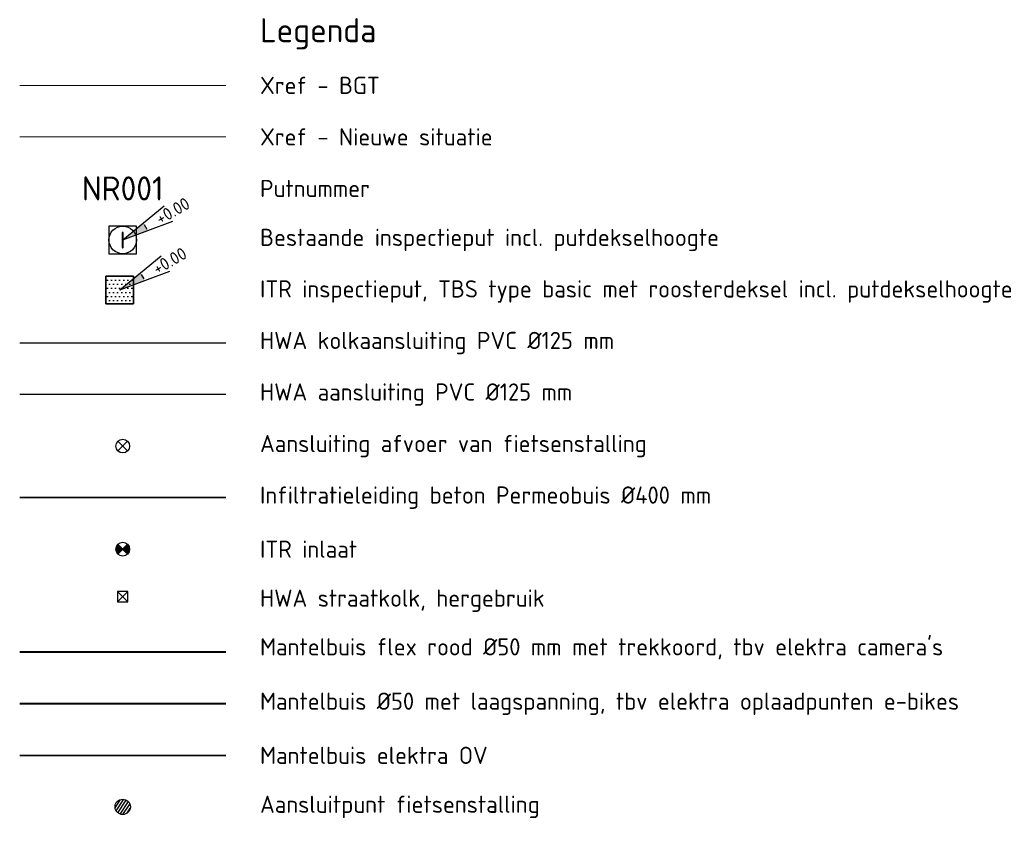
# Model space of a CAD drawing. Header units: millimetres. Extents: x -52931 to 177671, y -108 to 127116.
# Tile 6 of 6: x 163335 to 177671, y 115451 to 127116. Entities that reach past the tile are written whole.
import ezdxf
from ezdxf.enums import TextEntityAlignment as Align
from ezdxf.lldxf.tags import DXFTag

# ---------------------------------------------------------------- set-up
doc = ezdxf.new("R2010")
doc.units = ezdxf.units.MM
doc.header["$LTSCALE"] = 100
for name, color, linetype, lineweight in [('R-ME-RI-KOLK-S', 7, 'Continuous', 25), ('R-OI-RI-PUT_INSPECTIE-S-200', 7, 'Continuous', 25), ('R-OI-RI-PUTDEKSELHOOGTE-S-200', 130, 'Continuous', 25), ('R-OI-RI-PUTNUMMER-T35-200', 50, 'Continuous', 35), ('X-XX-AL-REFERENTIE_BGT-G', 253, 'Continuous', 18), ('X-XX-AL-REFERENTIE_NIEUWESITUATIE-G', 151, 'Continuous', 18), ('X-XX-AL-T25', 7, 'Continuous', 25), ('X-XX-AL-T25-200', 7, 'Continuous', 25), ('X-XX-AL-T35', 50, 'Continuous', 35)]:
    doc.layers.add(name, color=color, linetype=linetype, lineweight=lineweight)
for name, color, linetype, lineweight, true_color in [('R-OI-KL-ET_LS_MANTELBUIS-1GD', 200, 'ELEKTRA', 40, 0xbf00ff), ('R-OI-KL-ET_LS_OV_HULPSTUK-S1', 190, 'Continuous', 25, 0x7f00ff), ('R-OI-KL-ET_LS_OV_MANTELBUIS-G', 190, 'ELEKTRA', 35, 0x7f00ff), ('R-OI-KL-MANTELBUIS CAMERA', 1, 'CAM_LEIDING', 40, 0xff0000), ('R-OI-RI-HWA_HUISAANSLUITING_PVC_125-G', 150, 'HEMELWATER_AFVOER', 25, 0x007fff), ('R-OI-RI-HWA_HULPSTUK-S', 150, 'Continuous', 25, 0x007fff), ('R-OI-RI-HWA_KOLKAANSLUITING_PVC_125-G', 150, 'HEMELWATER_AFVOER', 25, 0x007fff), ('R-OI-RI-ITR_HULPSTUK-S', 7, 'Continuous', 25, 0x00a500), ('R-OI-RI-ITR_RIOOLPUT_INSPECTIEPUT-S', 7, 'Continuous', 25, 0x00a500), ('R-OI-RI-ITR_TRANSPORTLEIDING_BETON_400-G', 7, 'VUIL_WATER_AFVOER', 35, 0x00a500)]:
    doc.layers.add(name, color=color, linetype=linetype, lineweight=lineweight, true_color=true_color)
doc.styles.add('NLCS-ISO', font='txt')
doc.styles.add('NLCS-ISO-M200-T25', font='txt', dxfattribs={"height": 0.5})
doc.styles.add('NLCS-ISO-M200-T35', font='txt', dxfattribs={"height": 0.7})
doc.styles.get("Standard").update_dxf_attribs({"font": 'arial.ttf'})
tags = doc.linetypes.add('CAM_LEIDING', pattern='A,12.7,-5.08,["CAM",Standard,S=2.54,R=0,X=-2.54,Y=-1.27],-7.62', length=25.4).pattern_tags.tags
tags[6] = DXFTag(74, 10)
tags = doc.linetypes.add('ELEKTRA', pattern='A,12.7,-5.08,["EL",Standard,S=2.54,R=0,X=-2.54,Y=-1.27],-5.08', length=22.86).pattern_tags.tags
tags[6] = DXFTag(74, 10)
tags = doc.linetypes.add('HEMELWATER_AFVOER', pattern='A,12.7,-5.08,["HWA",Standard,S=2.54,R=0,X=-2.54,Y=-1.27],-7.62', length=25.4).pattern_tags.tags
tags[6] = DXFTag(74, 10)
tags = doc.linetypes.add('VUIL_WATER_AFVOER', pattern='A,12.7,-5.08,["VWA",Standard,S=2.54,R=0,X=-2.54,Y=-1.27],-7.62', length=25.4).pattern_tags.tags
tags[6] = DXFTag(74, 10)

# ---------------------------------------------------------------- blocks, each defined once
blk = doc.blocks.new('N-SRI-PUT_ITR-SO')
at = {"ltscale": 0.1}
h = blk.add_hatch(dxfattribs=at)
h.set_pattern_fill('DOTS', color=256, scale=0.375, style=0)
h.set_pattern_definition([(0, (-2, -2.00017), (0.297656, 0.59531), [0, -0.59531])])
h.paths.add_polyline_path([(2, -2), (2, 2), (-2, 2), (-2, -2)])
at = {"flags": 128}
blk.add_lwpolyline([(-2, 2), (2, 2), (2, -2), (-2, -2)], close=True, dxfattribs=at)
at = {"lineweight": -3, "flags": 128}
blk.add_lwpolyline([(2, -2), (2, 2), (-2, 2), (-2, -2)], close=True, dxfattribs=at)
blk = doc.blocks.new('SRI-HULP_INLAAT_125MM-SO')
h = blk.add_hatch(color=256)
h.dxf.hatch_style = 1
h.paths.add_polyline_path([(-0.71, 0.71, 0.198912), (-1, 0, 0.198912), (-0.71, -0.71), (0, 0)])
h = blk.add_hatch(color=256)
h.dxf.hatch_style = 1
h.paths.add_polyline_path([(1, 0, 0.198912), (0.71, 0.71), (0, 0), (0.71, -0.71, 0.198912)])
for p, q in [((-0.71, 0.71), (0.71, -0.71)), ((-0.71, -0.71), (0.71, 0.71))]:
    blk.add_line(p, q)
blk.add_circle((0, 0), 1)
blk = doc.blocks.new('B-SRI-KOLK_STRAAT_300X300_INMETING')
for p, q in [((-0.15, -0.15), (0.15, 0.15)), ((0.15, -0.15), (-0.15, 0.15))]:
    blk.add_line(p, q)
at = {"flags": 128}
blk.add_lwpolyline([(-0.15, -0.15), (0.15, -0.15), (0.15, 0.15), (-0.15, 0.15)], close=True, dxfattribs=at)
blk = doc.blocks.new('SRI-PUT_INSPECTIE-SO')
at = {"lineweight": -3, "flags": 128}
blk.add_lwpolyline([(-2, -2), (2, -2), (2, 2), (-2, 2)], close=True, dxfattribs=at)
at = {"lineweight": -3, "ltscale": 1.5}
blk.add_circle((0, 0), 2, dxfattribs=at)
at = {"ltscale": 0.1, "style": 'NLCS-ISO'}
blk.add_text('I', height=2.5, dxfattribs=at).set_placement((0, -0.01), align=Align.MIDDLE_CENTER)
blk = doc.blocks.new('SRI-PUTDEKSELHOOGTE-SO')
blk.add_hatch(color=256).paths.add_polyline_path([(3.66, 1.37), (3.02, 2.49), (0, 0)])
for p, q in [((0, 0), (6.04, 4.97)), ((0, 0), (7.32, 2.74)), ((0, 0), (3.02, 2.49)), ((3.15, 2.26), (3.53, 1.59))]:
    blk.add_line(p, q)
at = {"ltscale": 0.1, "style": 'NLCS-ISO'}
blk.add_attdef('PUTHGT', text='', height=1.8, rotation=30, dxfattribs=at).set_placement((5.02, 2.93), align=Align.MIDDLE_LEFT)
blk = doc.blocks.new('SKL-ET_HULP_AANSLUITPUNT-SO')
h = blk.add_hatch()
h.set_pattern_fill('ANSI31', color=256, scale=30, style=0)
h.set_pattern_definition([(45, (-11.25, -634.91), (-2.65165, 2.65165), [])])
edge = h.paths.add_edge_path()
edge.add_arc((0, 0), 11.2, 0, 360)
at = {"linetype": 'Continuous'}
blk.add_circle((0, 0), 11.2, dxfattribs=at)
blk = doc.blocks.new('SRI-HULP_INLAAT-SO')
for p, q in [((-0.71, 0.71), (0.71, -0.71)), ((-0.71, -0.71), (0.71, 0.71))]:
    blk.add_line(p, q)
blk.add_circle((0, 0), 1)

msp = doc.modelspace()

# ---------------------------------------------------------------- linework, layer by layer
at = {"layer": 'R-OI-KL-ET_LS_MANTELBUIS-1GD'}
msp.add_lwpolyline([(166335, 117161), (163335, 117161)], dxfattribs=at)
at = {"layer": 'R-OI-KL-ET_LS_OV_MANTELBUIS-G'}
msp.add_lwpolyline([(166335, 116411), (163335, 116411)], dxfattribs=at)
at = {"layer": 'R-OI-KL-MANTELBUIS CAMERA'}
msp.add_lwpolyline([(166335, 117911), (163335, 117911)], dxfattribs=at)
at = {"layer": 'R-OI-RI-HWA_HUISAANSLUITING_PVC_125-G'}
msp.add_lwpolyline([(166335, 121661), (163335, 121661)], dxfattribs=at)
at = {"layer": 'R-OI-RI-HWA_KOLKAANSLUITING_PVC_125-G'}
msp.add_lwpolyline([(166335, 122411), (163335, 122411)], dxfattribs=at)
at = {"layer": 'R-OI-RI-ITR_TRANSPORTLEIDING_BETON_400-G', "flags": 128}
msp.add_lwpolyline([(166335, 120161), (163335, 120161)], dxfattribs=at)
at = {"layer": 'X-XX-AL-REFERENTIE_BGT-G'}
msp.add_lwpolyline([(166335, 126161), (163335, 126161)], dxfattribs=at)
at = {"layer": 'X-XX-AL-REFERENTIE_NIEUWESITUATIE-G', "flags": 128}
msp.add_lwpolyline([(166335, 125411), (163335, 125411)], dxfattribs=at)

# ---------------------------------------------------------------- block references
at = {"layer": 'R-ME-RI-KOLK-S', "xscale": 500, "yscale": 500, "zscale": 500, "rotation": 179.9999999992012}
msp.add_blockref('B-SRI-KOLK_STRAAT_300X300_INMETING', (164835, 118718), dxfattribs=at)
at = {"layer": 'R-OI-KL-ET_LS_OV_HULPSTUK-S1', "xscale": 10, "yscale": 10, "zscale": 100, "rotation": 11.73849699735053}
msp.add_blockref('SKL-ET_HULP_AANSLUITPUNT-SO', (164835, 115661), dxfattribs=at)
at = {"layer": 'R-OI-RI-HWA_HULPSTUK-S', "xscale": 100, "yscale": 100, "zscale": 100}
msp.add_blockref('SRI-HULP_INLAAT-SO', (164835, 120911), dxfattribs=at)
at = {"layer": 'R-OI-RI-ITR_HULPSTUK-S', "xscale": 100, "yscale": 100, "zscale": 100}
msp.add_blockref('SRI-HULP_INLAAT_125MM-SO', (164835, 119411), dxfattribs=at)
at = {"layer": 'R-OI-RI-ITR_RIOOLPUT_INSPECTIEPUT-S', "xscale": 100, "yscale": 100, "zscale": 500}
msp.add_blockref('N-SRI-PUT_ITR-SO', (164791, 123184), dxfattribs=at)
at = {"layer": 'R-OI-RI-PUT_INSPECTIE-S-200', "xscale": 100, "yscale": 100, "zscale": 100}
msp.add_blockref('SRI-PUT_INSPECTIE-SO', (164835, 123911), dxfattribs=at)
at = {"layer": 'R-OI-RI-PUTDEKSELHOOGTE-S-200', "xscale": 100, "yscale": 100, "zscale": 100}
for p in [(164835, 123911), (164791, 123184)]:
    msp.add_blockref('SRI-PUTDEKSELHOOGTE-SO', p, dxfattribs=at).add_auto_attribs({'PUTHGT': '+0.00'})

# ---------------------------------------------------------------- texts
at = {"layer": 'R-OI-RI-PUTNUMMER-T35-200', "insert": (164835, 124661), "char_height": 350, "attachment_point": 5, "style": 'NLCS-ISO-M200-T35'}
msp.add_mtext_dynamic_manual_height_columns('NR001', width=1828.74, gutter_width=1750, heights=[0], dxfattribs=at)
at = {"layer": 'X-XX-AL-T25', "char_height": 250, "attachment_point": 4, "style": 'NLCS-ISO-M200-T25'}
for s, width, insert in [('Xref - BGT', 5095.83, (166835, 126161)), ('Xref - Nieuwe situatie', 5095.83, (166835, 125411)), ("Mantelbuis flex rood %%C50 mm met trekkoord, tbv elektra camera's", 11661.98, (166835, 117961)), ('Mantelbuis %%C50 met laagspanning, tbv elektra oplaadpunten e-bikes', 11894.14, (166835, 117161)), ('Mantelbuis elektra OV', 9218.97, (166835, 116411)), ('Aansluitpunt fietsenstalling', 9218.97, (166835, 115661))]:
    msp.add_mtext_dynamic_manual_height_columns(s, width=width, gutter_width=1250, heights=[0], dxfattribs=dict(at, insert=insert))
at = {"layer": 'X-XX-AL-T25-200', "char_height": 250, "attachment_point": 4, "style": 'NLCS-ISO-M200-T25'}
for s, insert, width in [('Putnummer', (166835, 124661), 2303.96), ('Bestaande inspectieput incl. putdekselhoogte', (166835, 123911), 7594.05), ('ITR inspectieput, TBS type basic met roosterdeksel incl. putdekselhoogte', (166835, 123161), 11589.35), ('HWA kolkaansluiting PVC %%C125 mm ', (166835, 122411), 7594.05), ('HWA aansluiting PVC %%C125 mm ', (166835, 121661), 8721.76), ('Aansluiting afvoer van fietsenstalling', (166835, 120911), 8721.76), ('Infiltratieleiding beton Permeobuis %%C400 mm ', (166835, 120161), 7594.05), ('ITR inlaat', (166835, 119411), 7594.05), ('HWA straatkolk, hergebruik', (166835, 118661), 7594.05)]:
    msp.add_mtext(s, dxfattribs=dict(at, insert=insert, width=width))
at = {"layer": 'X-XX-AL-T35', "insert": (166835, 126911), "char_height": 350, "attachment_point": 4, "style": 'NLCS-ISO-M200-T35'}
msp.add_mtext_dynamic_manual_height_columns('Legenda', width=4374.33, gutter_width=1750, heights=[0], dxfattribs=at)

doc.saveas('drawing.dxf')
